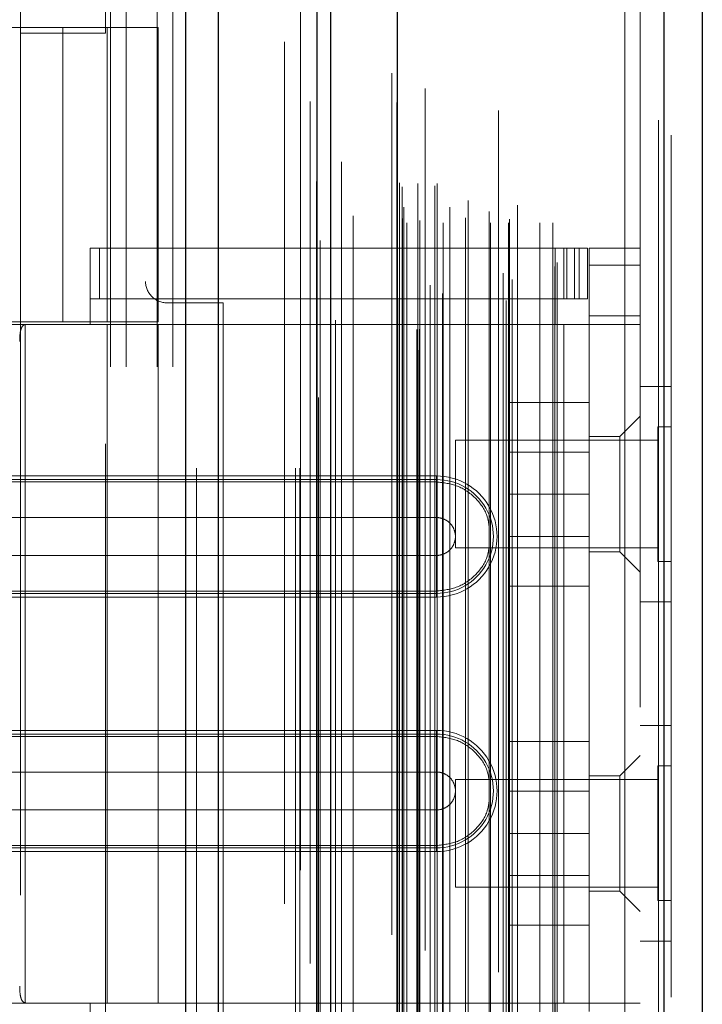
# Model space of a CAD drawing. Header units: inches. Extents: x 0.2 to 10.8, y 0.2 to 8.2.
# Tile 61 of 176: x 1.9203 to 1.9995, y 4.7882 to 4.9025. Entities that reach past the tile are written whole.
import ezdxf

# ---------------------------------------------------------------- set-up
doc = ezdxf.new("R2010")
doc.units = ezdxf.units.IN
doc.header["$MEASUREMENT"] = 0
doc.linetypes.add('HIDDEN', pattern=[0.07500000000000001, 0.05, -0.025])
doc.layers.add('DIMENSIONS', color=140, linetype='Continuous')
doc.styles.add('SLDTEXTSTYLE0', font='TXT', dxfattribs={"width": 0.7})
doc.dimstyles.new('SLDDIMSTYLE1', dxfattribs={"dimtxt": 0.0849609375, "dimasz": 0.13, "dimexe": 0, "dimexo": 0.0625, "dimgap": 0.021240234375, "dimtad": 0, "dimtih": 1, "dimtoh": 1, "dimlfac": 20, "dimrnd": 1e-09, "dimzin": 12, "dimdsep": 46, "dimtxsty": 'SLDTEXTSTYLE0', "dimsah": 1, "dimcen": 0.09, "dimadec": 0, "dimazin": 3, "dimtfac": 1, "dimtmove": 0, "dimatfit": 0, "dimfxl": 0, "dimfrac": 2, "dimtolj": 1, "dimtzin": 12, "dimarcsym": 0})

# ---------------------------------------------------------------- blocks, each defined once
blk = doc.blocks.new('_D_9')
at = {"layer": 'DIMENSIONS'}
for p, q in [((0.8823200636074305, 4.662189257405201), (0.88232006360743, 4.912189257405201)), ((1.880876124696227, 4.662189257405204), (0.7573200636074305, 4.662189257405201)), ((0.7207459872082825, 4.500670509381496), (0.6922158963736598, 4.500670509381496)), ((0.6922158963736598, 4.500670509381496), (0.6922158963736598, 4.365639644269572)), ((1.043894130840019, 4.500670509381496), (1.072424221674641, 4.500670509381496)), ((1.072424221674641, 4.500670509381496), (1.072424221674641, 4.365639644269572)), ((0.6922158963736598, 4.365639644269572), (0.7207459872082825, 4.365639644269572)), ((1.072424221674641, 4.365639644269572), (1.043894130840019, 4.365639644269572)), ((1.815326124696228, 4.326589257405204), (0.7573200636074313, 4.326589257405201)), ((0.8823200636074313, 4.326589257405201), (0.8823200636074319, 4.076589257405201))]:
    blk.add_line(p, q, dxfattribs=at)
for points in [[(0.8823200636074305, 4.662189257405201), (0.9023200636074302, 4.792189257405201), (0.8623200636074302, 4.792189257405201)], [(0.8823200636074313, 4.326589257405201), (0.8623200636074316, 4.196589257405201), (0.9023200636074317, 4.196589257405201)]]:
    blk.add_solid(points, dxfattribs=at)
at = {"layer": 'DIMENSIONS', "char_height": 0.08333333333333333, "attachment_point": 1, "style": 'SLDTEXTSTYLE0'}
for s, insert in [('6.71', (0.7560854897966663, 4.627112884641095)), ('170.5', (0.7207459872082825, 4.473061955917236))]:
    blk.add_mtext(s, dxfattribs=dict(at, insert=insert))

msp = doc.modelspace()

# ---------------------------------------------------------------- linework, layer by layer
at = {"color": 7, "linetype": 'Continuous', "lineweight": 25}
for p, q in [((1.939580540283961, 2.750439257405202), (1.939580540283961, 5.117936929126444)), ((1.943398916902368, 2.750439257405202), (1.943398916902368, 5.117228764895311)), ((1.95484450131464, 2.750439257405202), (1.954844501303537, 5.111844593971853)), ((1.956426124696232, 2.750439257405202), (1.956426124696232, 5.111689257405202)), ((1.964107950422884, 5.096275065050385), (1.964107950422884, 2.766110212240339)), ((1.995020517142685, 5.090824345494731), (1.99502051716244, 2.771560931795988)), ((1.999482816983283, 5.08905725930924), (1.999482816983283, 2.773328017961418))]:
    msp.add_line(p, q, dxfattribs=at)
at = {"color": 7, "linetype": 'HIDDEN', "lineweight": 18}
for p, q in [((1.939580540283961, 5.117936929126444), (1.939580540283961, 2.750439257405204)), ((1.939580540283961, 5.117936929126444), (1.939580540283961, 2.750439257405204)), ((1.939580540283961, 2.750439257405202), (1.939580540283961, 5.117936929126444)), ((1.940853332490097, 2.750439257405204), (1.940853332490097, 5.117228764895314)), ((1.940853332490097, 2.750439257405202), (1.940853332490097, 5.117228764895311)), ((1.943398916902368, 2.750439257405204), (1.943398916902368, 5.117228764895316)), ((1.952298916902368, 2.750439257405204), (1.952298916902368, 5.111844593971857)), ((1.952298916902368, 2.750439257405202), (1.952298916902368, 5.111844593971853)), ((1.952826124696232, 2.750439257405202), (1.952826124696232, 5.111689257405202)), ((1.95484450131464, 2.750439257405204), (1.95484450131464, 5.111844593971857)), ((1.954997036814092, 2.75862799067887), (1.954997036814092, 5.103757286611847)), ((1.966643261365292, 2.764109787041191), (1.966643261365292, 5.098275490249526)), ((1.966643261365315, 2.764109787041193), (1.966643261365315, 5.098275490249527)), ((1.963482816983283, 5.096275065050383), (1.963482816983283, 2.766110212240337)), ((1.966388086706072, 2.766512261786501), (1.966388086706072, 5.095873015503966)), ((1.966693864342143, 2.766566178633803), (1.966693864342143, 5.09581909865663)), ((1.95695016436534, 2.767602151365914), (1.95695016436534, 5.09478505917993)), ((1.967330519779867, 5.09448681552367), (1.967330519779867, 2.767903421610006)), ((1.967925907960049, 2.767150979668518), (1.967925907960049, 5.095234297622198)), ((1.954032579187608, 5.092953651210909), (1.954032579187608, 2.769426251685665)), ((1.964046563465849, 5.092858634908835), (1.964046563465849, 2.76952664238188)), ((1.964062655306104, 2.76940081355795), (1.964062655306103, 5.092984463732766)), ((1.964333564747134, 2.769979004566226), (1.964333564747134, 5.092406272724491)), ((1.964333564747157, 2.769979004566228), (1.964333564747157, 5.092406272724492)), ((1.976730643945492, 2.769889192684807), (1.976730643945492, 5.09249608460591)), ((1.969364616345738, 2.770695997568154), (1.969364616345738, 5.091692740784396)), ((1.975871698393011, 5.091942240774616), (1.975871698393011, 2.770446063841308)), ((1.967944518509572, 2.771679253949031), (1.967944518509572, 5.090706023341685)), ((1.977438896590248, 2.772313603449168), (1.977438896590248, 5.090053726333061)), ((1.994395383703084, 5.090824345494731), (1.994395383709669, 2.771560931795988)), ((1.994395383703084, 2.771560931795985), (1.994395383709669, 5.090824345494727)), ((1.995020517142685, 2.771560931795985), (1.99502051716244, 5.090824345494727)), ((1.976380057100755, 2.77307063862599), (1.976380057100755, 5.089314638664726)), ((1.995882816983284, 5.089057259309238), (1.995882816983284, 2.773328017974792)), ((1.9590121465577, 2.774365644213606), (1.9590121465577, 5.088018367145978)), ((1.982390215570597, 2.773852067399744), (1.982390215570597, 5.088533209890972)), ((1.982649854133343, 2.774290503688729), (1.982649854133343, 5.088094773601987)), ((1.954735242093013, 5.083694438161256), (1.954735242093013, 2.778692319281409)), ((1.964736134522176, 2.779420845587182), (1.964736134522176, 5.082964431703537)), ((1.964736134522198, 2.779420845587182), (1.964736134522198, 5.082964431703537)), ((1.965241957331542, 2.778920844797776), (1.965241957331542, 5.083464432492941)), ((1.965241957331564, 2.778920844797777), (1.965241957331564, 5.083464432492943)), ((1.966486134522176, 5.083464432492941), (1.966486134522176, 2.778920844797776)), ((1.966486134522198, 2.778920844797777), (1.966486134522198, 5.083464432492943)), ((1.966736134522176, 2.779170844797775), (1.966736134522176, 5.083214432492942)), ((1.968486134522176, 5.083214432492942), (1.968486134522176, 2.779170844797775)), ((1.968736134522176, 2.778920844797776), (1.968736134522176, 5.083464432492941)), ((1.968736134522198, 5.083464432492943), (1.968736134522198, 2.778920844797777)), ((1.969440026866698, 2.778920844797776), (1.969440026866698, 5.083464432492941)), ((1.972019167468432, 2.779470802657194), (1.972019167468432, 5.082923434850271)), ((1.97494239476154, 2.778920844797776), (1.97494239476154, 5.083464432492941)), ((1.977009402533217, 2.778920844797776), (1.977009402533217, 5.083464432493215)), ((1.977136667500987, 2.779318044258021), (1.977136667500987, 5.083067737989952)), ((1.980630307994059, 2.778920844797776), (1.980630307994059, 5.083464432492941)), ((1.982149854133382, 2.778920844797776), (1.982149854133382, 5.083464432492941)), ((1.982149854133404, 2.778920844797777), (1.982149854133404, 5.083464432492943)), ((1.964882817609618, 2.780717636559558), (1.964882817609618, 5.081667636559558)), ((1.970214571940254, 5.080716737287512), (1.970214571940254, 2.781651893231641)), ((1.97234762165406, 2.781497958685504), (1.97234762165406, 5.080887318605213)), ((1.972347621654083, 2.781497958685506), (1.972347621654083, 5.080887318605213)), ((1.97804536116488, 2.780940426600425), (1.97804536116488, 5.08144485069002)), ((1.974781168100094, 5.080227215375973), (1.974781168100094, 2.782158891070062)), ((1.964365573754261, 2.783532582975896), (1.964365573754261, 5.078852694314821)), ((1.964365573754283, 2.783532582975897), (1.964365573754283, 5.078852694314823)), ((1.964693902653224, 2.783068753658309), (1.964693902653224, 5.079316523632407)), ((1.964693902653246, 2.783068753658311), (1.964693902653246, 5.07931652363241)), ((1.955170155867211, 5.07686590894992), (1.955170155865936, 2.785539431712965)), ((1.955170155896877, 5.076844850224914), (1.955170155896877, 2.785519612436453)), ((1.957650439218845, 2.785986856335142), (1.957650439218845, 5.076398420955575)), ((1.934926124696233, 5.062439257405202), (1.934926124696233, 4.872114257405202)), ((1.951026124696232, 2.799889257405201), (1.951026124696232, 5.062439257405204)), ((1.951026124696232, 2.799889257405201), (1.951026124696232, 5.062439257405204)), ((1.951026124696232, 2.799889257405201), (1.951026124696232, 5.062439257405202)), ((1.951026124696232, 2.799889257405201), (1.951026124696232, 5.062439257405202)), ((1.990482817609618, 2.822717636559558), (1.990482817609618, 5.039667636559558)), ((1.990482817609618, 2.822717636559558), (1.990482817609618, 5.039667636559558)), ((1.990482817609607, 5.039667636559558), (1.990482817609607, 2.822717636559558)), ((1.990482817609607, 5.039667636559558), (1.990482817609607, 2.822717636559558)), ((1.992282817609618, 2.822717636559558), (1.992282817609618, 5.039667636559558)), ((1.930876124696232, 4.662189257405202), (1.930876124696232, 4.993289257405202)), ((1.930876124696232, 4.662189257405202), (1.930876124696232, 4.993289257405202)), ((1.932676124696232, 4.662189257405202), (1.932676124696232, 4.993289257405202)), ((1.936276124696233, 4.662189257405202), (1.936276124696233, 4.993289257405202)), ((1.938076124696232, 4.662189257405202), (1.938076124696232, 4.993289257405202)), ((1.938076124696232, 4.662189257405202), (1.938076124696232, 4.993289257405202)), ((1.920432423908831, 4.910744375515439), (1.920432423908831, 4.900901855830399)), ((1.93027494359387, 4.900901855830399), (1.93027494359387, 4.910744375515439)), ((1.925353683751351, 4.901563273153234), (1.884015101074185, 4.901563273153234)), ((1.92040996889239, 4.901563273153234), (1.92040996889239, 4.867409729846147)), ((1.925353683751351, 4.901563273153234), (1.925353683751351, 4.867409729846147)), ((1.925353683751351, 4.901563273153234), (1.936377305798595, 4.901563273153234)), ((1.925353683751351, 4.867409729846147), (1.925353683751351, 4.901563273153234)), ((1.930471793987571, 4.867409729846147), (1.930471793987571, 4.901563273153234)), ((1.936377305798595, 4.867409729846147), (1.936377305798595, 4.901563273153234)), ((1.920432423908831, 4.900901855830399), (1.93027494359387, 4.900901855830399)), ((1.920432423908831, 4.900901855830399), (1.920432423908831, 4.753264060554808)), ((1.93027494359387, 4.753264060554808), (1.93027494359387, 4.900901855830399)), ((1.928503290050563, 4.875972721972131), (1.982440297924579, 4.875972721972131)), ((1.928503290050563, 4.867114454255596), (1.928503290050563, 4.875972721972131)), ((1.929579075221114, 4.870067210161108), (1.929579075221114, 4.875972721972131)), ((1.982440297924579, 4.867114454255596), (1.982440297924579, 4.875972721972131)), ((1.982440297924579, 4.875972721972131), (1.983424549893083, 4.875972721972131)), ((1.983424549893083, 4.875972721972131), (1.983424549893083, 4.870067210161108)), ((1.983424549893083, 4.875972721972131), (1.98519620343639, 4.875972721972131)), ((1.983791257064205, 4.870067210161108), (1.983791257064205, 4.875972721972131)), ((1.984683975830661, 4.870067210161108), (1.984683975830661, 4.875972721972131)), ((1.98519620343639, 4.870067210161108), (1.98519620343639, 4.875972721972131)), ((1.98519620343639, 4.875972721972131), (1.986180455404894, 4.875972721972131)), ((1.98519620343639, 4.870067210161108), (1.98519620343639, 4.875972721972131)), ((1.986180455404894, 4.870067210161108), (1.986180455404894, 4.875972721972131)), ((1.992282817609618, 4.875972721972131), (1.986377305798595, 4.875972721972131)), ((1.986377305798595, 4.874004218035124), (1.986377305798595, 4.875972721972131)), ((1.992282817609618, 4.874004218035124), (1.986377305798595, 4.874004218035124)), ((1.986377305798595, 4.874004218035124), (1.986377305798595, 4.868098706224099)), ((1.992282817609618, 4.874004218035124), (1.986377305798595, 4.874004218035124)), ((1.928503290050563, 4.870067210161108), (1.982440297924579, 4.870067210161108)), ((1.943926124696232, 4.869614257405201), (1.937426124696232, 4.869614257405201)), ((1.943926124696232, 4.785864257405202), (1.943926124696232, 4.869614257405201)), ((1.983424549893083, 4.870067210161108), (1.982440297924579, 4.870067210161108)), ((1.98519620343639, 4.870067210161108), (1.983424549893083, 4.870067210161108)), ((1.986180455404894, 4.870067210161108), (1.98519620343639, 4.870067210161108)), ((1.913721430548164, 4.867409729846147), (1.925353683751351, 4.867409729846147)), ((1.936377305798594, 4.867114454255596), (1.915905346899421, 4.867114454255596)), ((1.920966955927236, 4.867114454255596), (1.920966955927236, 4.78837429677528)), ((1.936377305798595, 4.867409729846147), (1.925353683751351, 4.867409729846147)), ((1.930471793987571, 4.78837429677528), (1.930471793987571, 4.867114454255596)), ((1.936377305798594, 4.78837429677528), (1.936377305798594, 4.867114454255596)), ((1.936377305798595, 4.867114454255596), (1.982440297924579, 4.867114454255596)), ((1.936377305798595, 4.867114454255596), (1.982440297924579, 4.867114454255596)), ((1.983424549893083, 4.867114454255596), (1.982440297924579, 4.867114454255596)), ((1.983424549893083, 4.867114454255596), (1.983424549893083, 4.78837429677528)), ((1.992282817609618, 4.867114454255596), (1.983424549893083, 4.867114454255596)), ((1.983424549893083, 4.867114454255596), (1.983424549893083, 4.78837429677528)), ((1.986377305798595, 4.868098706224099), (1.992282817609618, 4.868098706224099)), ((1.986377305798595, 4.867114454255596), (1.986377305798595, 4.868098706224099)), ((1.986377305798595, 4.867114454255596), (1.986377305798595, 4.78837429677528)), ((1.995882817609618, 4.859917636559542), (1.992282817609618, 4.859917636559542)), ((1.986377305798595, 4.858059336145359), (1.977127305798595, 4.858059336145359)), ((1.977127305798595, 4.858059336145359), (1.977127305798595, 4.847409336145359)), ((1.992282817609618, 4.856484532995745), (1.989920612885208, 4.854122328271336)), ((1.994320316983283, 4.855238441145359), (1.994320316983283, 4.847425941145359)), ((1.995882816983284, 4.855238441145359), (1.994320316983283, 4.855238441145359)), ((1.970882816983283, 4.853675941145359), (1.970882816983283, 4.847425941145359)), ((1.994320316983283, 4.853675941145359), (1.970882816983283, 4.853675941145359)), ((1.989920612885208, 4.854122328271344), (1.986377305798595, 4.854122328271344)), ((1.989920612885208, 4.847429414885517), (1.989920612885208, 4.854122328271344)), ((1.986377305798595, 4.85230683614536), (1.977127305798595, 4.85230683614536)), ((1.968660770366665, 4.848834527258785), (1.895826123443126, 4.848834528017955)), ((1.968660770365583, 4.849536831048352), (1.895826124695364, 4.849536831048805)), ((1.968660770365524, 4.849110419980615), (1.895826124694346, 4.849110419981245)), ((1.968660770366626, 4.849536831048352), (1.968660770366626, 4.848834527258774)), ((1.968660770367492, 4.849110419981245), (1.968660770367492, 4.844705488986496)), ((1.970882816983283, 4.847425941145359), (1.970882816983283, 4.841175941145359)), ((1.986377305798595, 4.847409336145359), (1.977127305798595, 4.847409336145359)), ((1.977127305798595, 4.847409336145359), (1.977127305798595, 4.836759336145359)), ((1.989920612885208, 4.840736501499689), (1.989920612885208, 4.847429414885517)), ((1.994320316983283, 4.847425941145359), (1.994320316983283, 4.839613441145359)), ((1.968660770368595, 4.84470548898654), (1.895826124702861, 4.844705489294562)), ((1.977127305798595, 4.842511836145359), (1.986377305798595, 4.842511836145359)), ((1.970882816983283, 4.841175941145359), (1.994320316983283, 4.841175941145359)), ((1.986377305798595, 4.840736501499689), (1.989920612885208, 4.840736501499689)), ((1.989920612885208, 4.840736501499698), (1.992282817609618, 4.838374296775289)), ((1.895826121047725, 4.840310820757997), (1.968660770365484, 4.840310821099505)), ((1.968660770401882, 4.835905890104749), (1.968660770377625, 4.840310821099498)), ((1.994320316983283, 4.839613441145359), (1.995882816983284, 4.839613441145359)), ((1.895826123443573, 4.836181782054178), (1.968660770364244, 4.836181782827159)), ((1.96866077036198, 4.835479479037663), (1.968660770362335, 4.836181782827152)), ((1.986377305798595, 4.836759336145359), (1.977127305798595, 4.836759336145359)), ((1.895826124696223, 4.835905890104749), (1.968660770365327, 4.835905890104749)), ((1.89582612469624, 4.835479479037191), (1.968660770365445, 4.835479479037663)), ((1.992282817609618, 4.834917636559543), (1.995882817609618, 4.834917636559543)), ((1.995882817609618, 4.820567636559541), (1.992282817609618, 4.820567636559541)), ((1.968660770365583, 4.820009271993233), (1.895826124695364, 4.820009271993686)), ((1.968660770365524, 4.819582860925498), (1.895826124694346, 4.819582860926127)), ((1.968660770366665, 4.819306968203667), (1.895826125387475, 4.819306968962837)), ((1.968660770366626, 4.820009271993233), (1.968660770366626, 4.819306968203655)), ((1.968660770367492, 4.819582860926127), (1.968660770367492, 4.815177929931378)), ((1.986377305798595, 4.81870933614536), (1.977127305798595, 4.81870933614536)), ((1.977127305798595, 4.81870933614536), (1.977127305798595, 4.80805933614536)), ((1.992282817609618, 4.817114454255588), (1.989920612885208, 4.814752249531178)), ((1.994320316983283, 4.81588844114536), (1.994320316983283, 4.80807594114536)), ((1.995882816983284, 4.81588844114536), (1.994320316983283, 4.81588844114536)), ((1.968660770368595, 4.815177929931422), (1.895826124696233, 4.815177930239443)), ((1.989920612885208, 4.814752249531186), (1.986377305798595, 4.814752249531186)), ((1.989920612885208, 4.801366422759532), (1.989920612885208, 4.814752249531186)), ((1.970882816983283, 4.814325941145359), (1.970882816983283, 4.80807594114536)), ((1.994320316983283, 4.814325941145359), (1.970882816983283, 4.814325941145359)), ((1.986377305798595, 4.81295683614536), (1.977127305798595, 4.81295683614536)), ((1.895826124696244, 4.810783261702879), (1.968660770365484, 4.810783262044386)), ((1.968660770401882, 4.806378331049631), (1.968660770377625, 4.810783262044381)), ((1.970882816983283, 4.80807594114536), (1.970882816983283, 4.80182594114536)), ((1.986377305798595, 4.80805933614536), (1.977127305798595, 4.80805933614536)), ((1.977127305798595, 4.80805933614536), (1.977127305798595, 4.797409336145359)), ((1.994320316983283, 4.80807594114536), (1.994320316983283, 4.80026344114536)), ((1.895826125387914, 4.80665422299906), (1.968660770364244, 4.806654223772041)), ((1.96866077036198, 4.805951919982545), (1.968660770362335, 4.806654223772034)), ((1.895826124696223, 4.806378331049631), (1.968660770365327, 4.806378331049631)), ((1.89582612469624, 4.805951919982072), (1.968660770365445, 4.805951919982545)), ((1.977127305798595, 4.803161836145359), (1.986377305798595, 4.803161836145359)), ((1.970882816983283, 4.80182594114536), (1.994320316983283, 4.80182594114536)), ((1.986377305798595, 4.801366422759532), (1.989920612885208, 4.801366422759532)), ((1.989920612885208, 4.80136642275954), (1.992282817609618, 4.79900421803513)), ((1.994320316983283, 4.80026344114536), (1.995882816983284, 4.80026344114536)), ((1.986377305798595, 4.797409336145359), (1.977127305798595, 4.797409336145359)), ((1.992282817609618, 4.79556763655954), (1.995882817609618, 4.79556763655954)), ((1.936377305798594, 4.78837429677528), (1.915905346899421, 4.78837429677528)), ((1.928503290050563, 4.779516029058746), (1.928503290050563, 4.78837429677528)), ((1.982440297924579, 4.78837429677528), (1.936377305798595, 4.78837429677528)), ((1.982440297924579, 4.78837429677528), (1.936377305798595, 4.78837429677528)), ((1.983424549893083, 4.78837429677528), (1.982440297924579, 4.78837429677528)), ((1.982440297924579, 4.779516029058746), (1.982440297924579, 4.78837429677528)), ((1.992282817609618, 4.78837429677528), (1.983424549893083, 4.78837429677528)), ((1.986377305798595, 4.787390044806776), (1.986377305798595, 4.78837429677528))]:
    msp.add_line(p, q, dxfattribs=at)
at = {"color": 7, "linetype": 'HIDDEN', "lineweight": 18, "flags": 128}
for points in [[(1.952892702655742, 5.10379157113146), (1.952892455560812, 3.940455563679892), (1.952892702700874, 2.758583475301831)], [(1.952892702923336, 5.103791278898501), (1.952892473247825, 3.919013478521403), (1.952892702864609, 2.758591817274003)], [(1.954032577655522, 5.092967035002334), (1.954032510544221, 3.978602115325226), (1.954032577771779, 2.769419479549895)], [(1.954735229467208, 5.083693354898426), (1.954734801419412, 3.906823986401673), (1.954735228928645, 2.77869287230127)], [(1.959004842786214, 2.779709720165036), (1.959004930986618, 3.921905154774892), (1.959004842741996, 5.082669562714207)]]:
    msp.add_lwpolyline(points, dxfattribs=at)
at = {"color": 7, "linetype": 'HIDDEN', "lineweight": 18}
for centre, radius, start, end in [((1.937426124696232, 4.872114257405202), 0.002500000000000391, 180, 270.0000000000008), ((1.968660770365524, 4.842508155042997), 0.007028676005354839, 269.9999999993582, 89.99999999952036), ((1.968660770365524, 4.842508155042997), 0.006602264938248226, 269.9999999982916, 90), ((1.968660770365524, 4.812980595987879), 0.007028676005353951, 269.9999999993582, 89.99999999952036), ((1.968660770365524, 4.812980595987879), 0.006602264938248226, 269.9999999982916, 90)]:
    msp.add_arc(centre, radius, start, end, dxfattribs=at)
for points, knots in [([(1.921107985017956, 4.867114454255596), (1.920960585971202, 4.867114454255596), (1.920832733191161, 4.867068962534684), (1.920623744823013, 4.866880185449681), (1.920543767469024, 4.86673663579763), (1.920428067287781, 4.866373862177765), (1.920391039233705, 4.866152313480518), (1.920345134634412, 4.865672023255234), (1.920335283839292, 4.865410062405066), (1.920335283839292, 4.865145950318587)], [0, 0, 0, 0, 0.25, 0.25, 0.5, 0.5, 0.75, 0.75, 1, 1, 1, 1]), ([(1.974781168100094, 4.843543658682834), (1.97471710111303, 4.844014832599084), (1.974541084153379, 4.845309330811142), (1.97322332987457, 4.847081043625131), (1.971151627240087, 4.84855054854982), (1.969491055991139, 4.848739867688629), (1.968660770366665, 4.848834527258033)], [0, 0, 0, 0, 0.1602007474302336, 0.440133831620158, 0.7200669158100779, 1, 1, 1, 1]), ([(1.968660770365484, 4.840310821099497), (1.968948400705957, 4.840310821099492), (1.969235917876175, 4.840368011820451), (1.969767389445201, 4.840588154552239), (1.970011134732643, 4.840751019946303), (1.970417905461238, 4.841157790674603), (1.970580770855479, 4.841401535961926), (1.970800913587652, 4.841933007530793), (1.97085810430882, 4.842220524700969), (1.970858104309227, 4.842795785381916), (1.970800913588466, 4.843083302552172), (1.970580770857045, 4.84361477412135), (1.970417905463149, 4.843858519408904), (1.97001113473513, 4.844265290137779), (1.969767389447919, 4.844428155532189), (1.969235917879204, 4.84464829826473), (1.968948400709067, 4.844705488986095), (1.968660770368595, 4.844705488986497)], [0, 0, 0, 0, 0.125, 0.125, 0.25, 0.25, 0.375, 0.375, 0.5, 0.5, 0.625, 0.625, 0.75, 0.75, 0.875, 0.875, 1, 1, 1, 1]), ([(1.968660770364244, 4.836181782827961), (1.969491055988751, 4.836276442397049), (1.971151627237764, 4.836465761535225), (1.973223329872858, 4.837935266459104), (1.974541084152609, 4.839706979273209), (1.974717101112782, 4.841001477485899), (1.974781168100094, 4.84147265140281)], [0, 0, 0, 0, 0.2799330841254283, 0.5598661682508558, 0.839799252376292, 1, 1, 1, 1]), ([(1.974781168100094, 4.814016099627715), (1.97471710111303, 4.814487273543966), (1.974541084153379, 4.815781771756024), (1.97322332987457, 4.817553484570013), (1.971151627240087, 4.819022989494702), (1.969491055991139, 4.819212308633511), (1.968660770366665, 4.819306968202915)], [0, 0, 0, 0, 0.1602007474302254, 0.4401338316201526, 0.7200669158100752, 1, 1, 1, 1]), ([(1.968660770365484, 4.810783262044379), (1.968948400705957, 4.810783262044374), (1.969235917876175, 4.810840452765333), (1.969767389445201, 4.81106059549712), (1.970011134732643, 4.811223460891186), (1.970417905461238, 4.811630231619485), (1.970580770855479, 4.811873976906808), (1.970800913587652, 4.812405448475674), (1.97085810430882, 4.812692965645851), (1.970858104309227, 4.813268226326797), (1.970800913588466, 4.813555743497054), (1.970580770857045, 4.814087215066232), (1.970417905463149, 4.814330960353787), (1.97001113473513, 4.814737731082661), (1.969767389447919, 4.814900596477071), (1.969235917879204, 4.815120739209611), (1.968948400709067, 4.815177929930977), (1.968660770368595, 4.815177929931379)], [0, 0, 0, 0, 0.125, 0.125, 0.25, 0.25, 0.375, 0.375, 0.5, 0.5, 0.625, 0.625, 0.75, 0.75, 0.875, 0.875, 1, 1, 1, 1]), ([(1.968660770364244, 4.806654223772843), (1.969491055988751, 4.806748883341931), (1.971151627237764, 4.806938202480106), (1.973223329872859, 4.808407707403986), (1.974541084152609, 4.81017942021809), (1.974717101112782, 4.811473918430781), (1.974781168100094, 4.811945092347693)], [0, 0, 0, 0, 0.2799330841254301, 0.5598661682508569, 0.8397992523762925, 1, 1, 1, 1]), ([(1.920335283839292, 4.790342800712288), (1.920335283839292, 4.790078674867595), (1.920344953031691, 4.789819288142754), (1.920390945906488, 4.789336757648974), (1.920427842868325, 4.789116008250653), (1.920543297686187, 4.788753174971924), (1.920623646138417, 4.788608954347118), (1.9208314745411, 4.788420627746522), (1.920960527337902, 4.788374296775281), (1.921107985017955, 4.78837429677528)], [0, 0, 0, 0, 0.25, 0.25, 0.5, 0.5, 0.75, 0.75, 1, 1, 1, 1])]:
    msp.add_open_spline(points, degree=3, knots=knots, dxfattribs=at)
for points in [[(1.968660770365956, 4.848834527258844), (1.9686607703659, 4.84801160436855), (1.968660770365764, 4.846029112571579), (1.968660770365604, 4.843683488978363), (1.968660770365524, 4.842508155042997)], [(1.96866077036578, 4.844705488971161), (1.96866077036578, 4.844156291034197), (1.96866077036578, 4.843332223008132), (1.96866077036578, 4.842508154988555)], [(1.968660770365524, 4.842508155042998), (1.968660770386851, 4.841332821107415), (1.968660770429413, 4.838987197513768), (1.968660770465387, 4.837004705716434), (1.968660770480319, 4.836181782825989)], [(1.968660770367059, 4.842508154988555), (1.968660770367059, 4.841684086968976), (1.968660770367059, 4.840860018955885), (1.968660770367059, 4.840310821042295)], [(1.968660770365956, 4.819306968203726), (1.9686607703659, 4.818484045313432), (1.968660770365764, 4.816501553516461), (1.968660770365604, 4.814155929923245), (1.968660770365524, 4.812980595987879)], [(1.96866077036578, 4.815177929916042), (1.96866077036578, 4.814628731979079), (1.968660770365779, 4.813804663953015), (1.968660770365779, 4.812980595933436)], [(1.968660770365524, 4.812980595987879), (1.968660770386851, 4.811805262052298), (1.968660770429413, 4.809459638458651), (1.968660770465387, 4.807477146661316), (1.968660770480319, 4.806654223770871)], [(1.968660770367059, 4.812980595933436), (1.968660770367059, 4.812156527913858), (1.968660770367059, 4.811332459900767), (1.968660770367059, 4.810783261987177)]]:
    msp.add_open_spline(points, degree=3, dxfattribs=at)

# ---------------------------------------------------------------- dimensions: what is measured, and where the dimension line sits
at = {"layer": 'DIMENSIONS'}
dim = msp.add_linear_dim(base=(0.8823200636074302, 4.662189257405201), p1=(1.865326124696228, 4.326589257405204), p2=(1.930876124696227, 4.662189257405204), angle=90.0000000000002, dimstyle='SLDDIMSTYLE1', dxfattribs=at)
dim.commit()
dim.dimension.update_dxf_attribs({"geometry": '_D_9', "text_midpoint": (0.8823200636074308, 4.500670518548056), "dimtype": 160})

doc.saveas('drawing.dxf')
